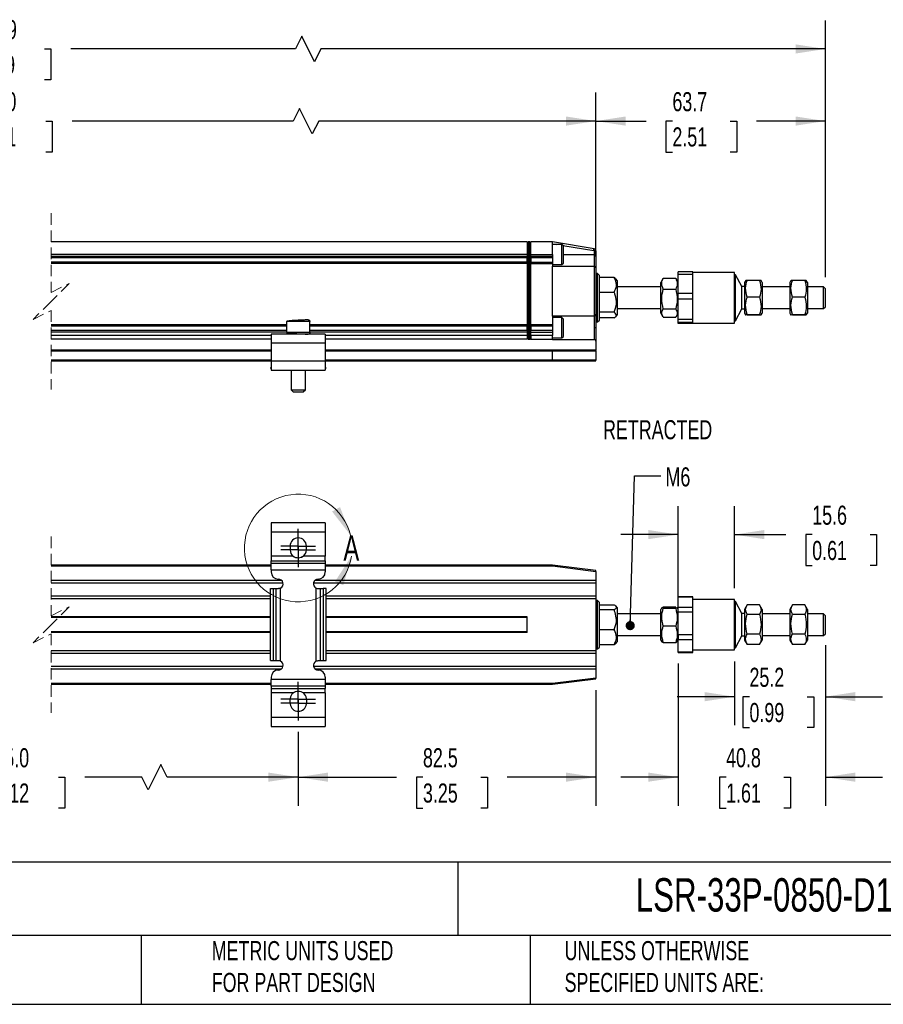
# Model space of a CAD drawing. Header units: millimetres. Extents: x 16 to 683, y 16 to 524.
# Tile 2 of 5: x 268 to 507, y 16 to 289. Entities that reach past the tile are written whole.
import ezdxf

# ---------------------------------------------------------------- set-up
doc = ezdxf.new("R2010")
doc.units = ezdxf.units.MM
doc.header["$LTSCALE"] = 2.5
doc.linetypes.add('CENTERX2', pattern=[20.32, 12.7, -2.54, 2.54, -2.54])
doc.linetypes.add('HIDDEN', pattern=[1.905, 1.27, -0.635])
doc.layers.add('CENTER', color=40, linetype='CENTERX2')
doc.layers.add('DIMENSIONS', color=140, linetype='Continuous', lineweight=25)
doc.layers.add('TEXT', color=140, linetype='Continuous', lineweight=25)
doc.styles.add('SLDTEXTSTYLE0', font='TXT', dxfattribs={"width": 0.7})
doc.dimstyles.new('SLDDIMSTYLE0', dxfattribs={"dimtxt": 5.39502, "dimasz": 8.255, "dimexe": 0, "dimexo": 0.0625, "dimgap": 1.348755, "dimtad": 0, "dimtih": 1, "dimtoh": 1, "dimrnd": 1e-09, "dimzin": 12, "dimdsep": 46, "dimtxsty": 'SLDTEXTSTYLE0', "dimsah": 1, "dimcen": 0.09, "dimadec": 0, "dimazin": 3, "dimtfac": 1, "dimtofl": 0, "dimtmove": 0, "dimatfit": 3, "dimfxl": 0, "dimfrac": 2, "dimtolj": 1, "dimtzin": 12, "dimarcsym": 0})
doc.dimstyles.new('SLDDIMSTYLE1', dxfattribs={"dimtxt": 5.39502, "dimasz": 8.255, "dimexe": 0, "dimexo": 0.0625, "dimgap": 1.348755, "dimtad": 0, "dimtih": 1, "dimtoh": 1, "dimrnd": 1e-09, "dimzin": 12, "dimdsep": 46, "dimtxsty": 'SLDTEXTSTYLE0', "dimsah": 1, "dimcen": 0.09, "dimadec": 0, "dimazin": 3, "dimtfac": 1, "dimtmove": 0, "dimatfit": 0, "dimfxl": 0, "dimfrac": 2, "dimtolj": 1, "dimtzin": 12, "dimarcsym": 0})
doc.dimstyles.new('SLDDIMSTYLE2', dxfattribs={"dimtxt": 5.39502, "dimasz": 8.255, "dimexe": 0, "dimexo": 0.0625, "dimgap": 1.348755, "dimtad": 0, "dimtih": 1, "dimtoh": 1, "dimrnd": 1e-09, "dimzin": 4, "dimdsep": 46, "dimtxsty": 'SLDTEXTSTYLE0', "dimsah": 1, "dimcen": 0.09, "dimadec": 0, "dimazin": 1, "dimtfac": 1, "dimtofl": 0, "dimtmove": 0, "dimatfit": 3, "dimfxl": 0, "dimfrac": 2, "dimtolj": 1, "dimtzin": 12, "dimarcsym": 0})
doc.dimstyles.new('SLDDIMSTYLE5', dxfattribs={"dimtxt": 0.18, "dimasz": 2.54, "dimexe": 0, "dimexo": 0.0625, "dimgap": 0, "dimtad": 0, "dimtih": 1, "dimtoh": 1, "dimdec": 0, "dimrnd": 1e-09, "dimzin": 0, "dimdsep": 46, "dimtxsty": 'Standard', "dimblk1": 'DOT', "dimblk2": 'DOT', "dimsah": 1, "dimcen": 0.09, "dimadec": 0, "dimazin": 0, "dimtfac": 2.54, "dimtdec": 0, "dimtofl": 0, "dimtmove": 0, "dimatfit": 3, "dimldrblk": 'DOT', "dimfxl": 0, "dimfrac": 2, "dimtolj": 1, "dimtzin": 0, "dimarcsym": 0})

# ---------------------------------------------------------------- blocks, each defined once
blk = doc.blocks.new('_D_2')
at = {"layer": 'DIMENSIONS'}
for p, q in [((114.96, 228.62), (114.96, 268.8)), ((427.69, 223.32), (427.69, 268.8)), ((345.56, 264.39), (343.79, 260.86)), ((349.08, 257.33), (345.56, 264.39)), ((114.96, 260.86), (247.33, 260.86)), ((254.64, 260.86), (252.83, 260.86)), ((252.83, 260.86), (252.83, 252.28)), ((275.16, 260.86), (276.98, 260.86)), ((276.98, 260.86), (276.98, 252.28)), ((343.79, 260.86), (282.47, 260.86)), ((350.85, 260.86), (349.08, 257.33)), ((427.69, 260.86), (350.85, 260.86)), ((252.83, 252.28), (254.64, 252.28)), ((276.98, 252.28), (275.16, 252.28))]:
    blk.add_line(p, q, dxfattribs=at)
for points in [[(114.96, 260.86), (123.22, 259.59), (123.22, 262.13)], [(427.69, 260.86), (419.43, 262.13), (419.43, 259.59)]]:
    blk.add_solid(points, dxfattribs=at)
at = {"layer": 'DIMENSIONS', "char_height": 5.292, "attachment_point": 1, "style": 'SLDTEXTSTYLE0'}
for s, insert in [('930.0', (254.64, 268.89)), ('36.61', (254.64, 259.11))]:
    blk.add_mtext(s, dxfattribs=dict(at, insert=insert))
blk = doc.blocks.new('_D_3')
at = {"layer": 'DIMENSIONS'}
for p, q in [((427.69, 223.32), (427.69, 268.8)), ((491.34, 217.52), (491.34, 268.8)), ((427.69, 260.86), (441.61, 260.86)), ((448.92, 260.86), (447.11, 260.86)), ((447.11, 260.86), (447.11, 252.28)), ((464.96, 260.86), (466.77, 260.86)), ((466.77, 260.86), (466.77, 252.28)), ((491.34, 260.86), (472.27, 260.86)), ((447.11, 252.28), (448.92, 252.28)), ((466.77, 252.28), (464.96, 252.28))]:
    blk.add_line(p, q, dxfattribs=at)
for points in [[(427.69, 260.86), (435.94, 259.59), (435.94, 262.13)], [(491.34, 260.86), (483.08, 262.13), (483.08, 259.59)]]:
    blk.add_solid(points, dxfattribs=at)
at = {"layer": 'DIMENSIONS', "char_height": 5.292, "attachment_point": 1, "style": 'SLDTEXTSTYLE0'}
for s, insert in [('63.7', (448.92, 268.89)), ('2.51', (448.92, 259.11))]:
    blk.add_mtext(s, dxfattribs=dict(at, insert=insert))
blk = doc.blocks.new('_D_4')
at = {"layer": 'DIMENSIONS'}
for p, q in [((87.76, 227.12), (87.76, 288.79)), ((491.34, 217.52), (491.34, 288.79)), ((346.19, 284.38), (344.43, 280.86)), ((349.72, 277.33), (346.19, 284.38)), ((87.76, 280.86), (246.97, 280.86)), ((254.28, 280.86), (252.46, 280.86)), ((252.46, 280.86), (252.46, 272.28)), ((274.8, 280.86), (276.61, 280.86)), ((276.61, 280.86), (276.61, 272.28)), ((344.43, 280.86), (282.11, 280.86)), ((351.49, 280.86), (349.72, 277.33)), ((491.34, 280.86), (351.49, 280.86)), ((252.46, 272.28), (254.28, 272.28)), ((276.61, 272.28), (274.8, 272.28))]:
    blk.add_line(p, q, dxfattribs=at)
for points in [[(87.76, 280.86), (96.02, 279.59), (96.02, 282.13)], [(491.34, 280.86), (483.08, 282.13), (483.08, 279.59)]]:
    blk.add_solid(points, dxfattribs=at)
at = {"layer": 'DIMENSIONS', "char_height": 5.292, "attachment_point": 1, "style": 'SLDTEXTSTYLE0'}
for s, insert in [('1020.9', (252.03, 288.88)), ('40.19', (254.28, 279.1))]:
    blk.add_mtext(s, dxfattribs=dict(at, insert=insert))
blk = doc.blocks.new('_D_10')
at = {"layer": 'DIMENSIONS'}
for p, q in [((450.54, 127.95), (450.54, 154.09)), ((466.14, 131.34), (466.14, 154.09)), ((450.54, 146.16), (434.66, 146.16)), ((466.14, 146.16), (480.37, 146.16)), ((487.68, 146.16), (485.87, 146.16)), ((485.87, 146.16), (485.87, 137.58)), ((503.71, 146.16), (505.52, 146.16)), ((505.52, 146.16), (505.52, 137.58)), ((485.87, 137.58), (487.68, 137.58)), ((505.52, 137.58), (503.71, 137.58))]:
    blk.add_line(p, q, dxfattribs=at)
for points in [[(450.54, 146.16), (442.28, 147.43), (442.28, 144.89)], [(466.14, 146.16), (474.39, 144.89), (474.39, 147.43)]]:
    blk.add_solid(points, dxfattribs=at)
at = {"layer": 'DIMENSIONS', "char_height": 5.292, "attachment_point": 1, "style": 'SLDTEXTSTYLE0'}
for s, insert in [('15.6', (487.68, 154.19)), ('0.61', (487.68, 144.4))]:
    blk.add_mtext(s, dxfattribs=dict(at, insert=insert))
blk = doc.blocks.new('_D_11')
at = {"layer": 'DIMENSIONS'}
for p, q in [((491.34, 115.49), (491.34, 93.27)), ((466.14, 110.99), (466.14, 93.27)), ((466.14, 101.2), (450.26, 101.2)), ((470.28, 101.2), (468.47, 101.2)), ((468.47, 101.2), (468.47, 92.63)), ((486.32, 101.2), (488.13, 101.2)), ((488.13, 101.2), (488.13, 92.63)), ((491.34, 101.2), (507.21, 101.2)), ((468.47, 92.63), (470.28, 92.63)), ((488.13, 92.63), (486.32, 92.63))]:
    blk.add_line(p, q, dxfattribs=at)
for points in [[(466.14, 101.2), (457.88, 102.47), (457.88, 99.93)], [(491.34, 101.2), (499.59, 99.93), (499.59, 102.47)]]:
    blk.add_solid(points, dxfattribs=at)
at = {"layer": 'DIMENSIONS', "char_height": 5.292, "attachment_point": 1, "style": 'SLDTEXTSTYLE0'}
for s, insert in [('25.2', (470.28, 109.23)), ('0.99', (470.28, 99.45))]:
    blk.add_mtext(s, dxfattribs=dict(at, insert=insert))
blk = doc.blocks.new('_D_12')
at = {"layer": 'DIMENSIONS'}
for p, q in [((491.34, 115.49), (491.34, 70.94)), ((450.54, 110.38), (450.54, 70.94)), ((450.54, 78.88), (434.66, 78.88)), ((463.81, 78.88), (462, 78.88)), ((462, 78.88), (462, 70.3)), ((479.84, 78.88), (481.65, 78.88)), ((481.65, 78.88), (481.65, 70.3)), ((491.34, 78.88), (507.21, 78.88)), ((462, 70.3), (463.81, 70.3)), ((481.65, 70.3), (479.84, 70.3))]:
    blk.add_line(p, q, dxfattribs=at)
for points in [[(450.54, 78.88), (442.28, 80.15), (442.28, 77.61)], [(491.34, 78.88), (499.59, 77.61), (499.59, 80.15)]]:
    blk.add_solid(points, dxfattribs=at)
at = {"layer": 'DIMENSIONS', "char_height": 5.292, "attachment_point": 1, "style": 'SLDTEXTSTYLE0'}
for s, insert in [('40.8', (463.81, 86.91)), ('1.61', (463.81, 77.12))]:
    blk.add_mtext(s, dxfattribs=dict(at, insert=insert))
blk = doc.blocks.new('_D_13')
at = {"layer": 'DIMENSIONS'}
for p, q in [((427.69, 102.99), (427.69, 70.94)), ((345.19, 91.43), (345.19, 70.94)), ((345.19, 78.88), (372.45, 78.88)), ((379.76, 78.88), (377.95, 78.88)), ((377.95, 78.88), (377.95, 70.3)), ((395.79, 78.88), (397.61, 78.88)), ((397.61, 78.88), (397.61, 70.3)), ((427.69, 78.88), (403.1, 78.88)), ((377.95, 70.3), (379.76, 70.3)), ((397.61, 70.3), (395.79, 70.3))]:
    blk.add_line(p, q, dxfattribs=at)
for points in [[(345.19, 78.88), (353.44, 77.61), (353.44, 80.15)], [(427.69, 78.88), (419.43, 80.15), (419.43, 77.61)]]:
    blk.add_solid(points, dxfattribs=at)
at = {"layer": 'DIMENSIONS', "char_height": 5.292, "attachment_point": 1, "style": 'SLDTEXTSTYLE0'}
for s, insert in [('82.5', (379.76, 86.91)), ('3.25', (379.76, 77.12))]:
    blk.add_mtext(s, dxfattribs=dict(at, insert=insert))
blk = doc.blocks.new('_D_14')
at = {"layer": 'DIMENSIONS'}
for p, q in [((197.46, 91.43), (197.46, 70.94)), ((345.19, 91.43), (345.19, 70.94)), ((307.09, 82.4), (303.56, 75.35)), ((308.85, 78.88), (307.09, 82.4)), ((197.46, 78.88), (250.87, 78.88)), ((258.18, 78.88), (256.37, 78.88)), ((256.37, 78.88), (256.37, 70.3)), ((278.7, 78.88), (280.51, 78.88)), ((280.51, 78.88), (280.51, 70.3)), ((301.8, 78.88), (286.01, 78.88)), ((303.56, 75.35), (301.8, 78.88)), ((345.19, 78.88), (308.85, 78.88)), ((256.37, 70.3), (258.18, 70.3)), ((280.51, 70.3), (278.7, 70.3))]:
    blk.add_line(p, q, dxfattribs=at)
for points in [[(197.46, 78.88), (205.72, 77.61), (205.72, 80.15)], [(345.19, 78.88), (336.93, 80.15), (336.93, 77.61)]]:
    blk.add_solid(points, dxfattribs=at)
at = {"layer": 'DIMENSIONS', "char_height": 5.292, "attachment_point": 1, "style": 'SLDTEXTSTYLE0'}
for s, insert in [('765.0', (258.18, 86.91)), ('30.12', (258.18, 77.12))]:
    blk.add_mtext(s, dxfattribs=dict(at, insert=insert))
blk = doc.blocks.new('_Dot')
at = {"color": 0, "linetype": 'ByBlock', "lineweight": -2}
blk.add_line((-0.5, 0), (-1, 0), dxfattribs=at)
at = {"color": 0, "linetype": 'ByBlock', "const_width": 0.5}
blk.add_lwpolyline([(-0.25, 0, 1), (0.25, 0, 1)], format="xyb", close=True, dxfattribs=at)
blk = doc.blocks.new('SW_CENTERMARKSYMBOL_0')
at = {"layer": 'CENTER', "color": 0}
for p, q in [((0, 2.54), (0, 4.79)), ((-2.54, 0), (-4.79, 0)), ((0, 0), (-2.54, 0)), ((0, 0), (0, 2.54)), ((0, 0), (0, -2.54)), ((0, 0), (2.54, 0)), ((2.54, 0), (4.79, 0)), ((0, -2.54), (0, -4.79))]:
    blk.add_line(p, q, dxfattribs=at)
blk = doc.blocks.new('SW_CENTERMARKSYMBOL_1')
at = {"layer": 'CENTER', "color": 0}
for p, q in [((0, 2.54), (0, 4.79)), ((-2.54, 0), (-4.79, 0)), ((0, 0), (-2.54, 0)), ((0, 0), (0, 2.54)), ((0, 0), (0, -2.54)), ((0, 0), (2.54, 0)), ((2.54, 0), (4.79, 0)), ((0, -2.54), (0, -4.79))]:
    blk.add_line(p, q, dxfattribs=at)
blk = doc.blocks.new('SW_CENTERMARKSYMBOL_2')
at = {"layer": 'CENTER', "color": 0}
for p, q in [((0, 2.54), (0, 4.79)), ((-2.54, 0), (-4.79, 0)), ((0, 0), (-2.54, 0)), ((0, 0), (0, 2.54)), ((0, 0), (0, -2.54)), ((0, 0), (2.54, 0)), ((2.54, 0), (4.79, 0)), ((0, -2.54), (0, -4.79))]:
    blk.add_line(p, q, dxfattribs=at)
blk = doc.blocks.new('SW_CENTERMARKSYMBOL_3')
at = {"layer": 'CENTER', "color": 0}
for p, q in [((0, 2.54), (0, 4.79)), ((-2.54, 0), (-4.79, 0)), ((0, 0), (-2.54, 0)), ((0, 0), (0, 2.54)), ((0, 0), (0, -2.54)), ((0, 0), (2.54, 0)), ((2.54, 0), (4.79, 0)), ((0, -2.54), (0, -4.79))]:
    blk.add_line(p, q, dxfattribs=at)

msp = doc.modelspace()

# ---------------------------------------------------------------- linework, layer by layer
at = {"color": 7, "linetype": 'HIDDEN', "lineweight": 18}
for p, q in [((276.673, 235.278), (276.673, 213.34)), ((276.673, 213.34), (281.673, 215.84)), ((281.673, 215.84), (276.673, 210.84)), ((276.673, 210.84), (271.673, 205.84)), ((271.673, 205.84), (276.673, 208.34)), ((276.673, 208.34), (276.673, 186.403)), ((276.673, 145.603), (276.673, 123.666)), ((276.673, 123.666), (281.673, 126.166)), ((281.673, 126.166), (276.673, 121.166)), ((276.673, 121.166), (271.673, 116.166)), ((271.673, 116.166), (276.673, 118.666)), ((276.673, 118.666), (276.673, 96.728))]:
    msp.add_line(p, q, dxfattribs=at)
for p, q in [((408.688, 227.34), (276.673, 227.34)), ((408.688, 227.34), (408.688, 223.84)), ((408.942, 227.34), (408.688, 227.086)), ((408.942, 227.34), (408.942, 223.84)), ((409.434, 227.34), (408.942, 227.34)), ((409.434, 223.84), (409.434, 227.34)), ((409.434, 227.34), (409.688, 227.086)), ((415.688, 227.34), (409.688, 227.34)), ((409.688, 223.84), (409.688, 227.34)), ((415.688, 223.84), (415.688, 227.34)), ((427.186, 225.424), (415.688, 227.34)), ((415.688, 226.833), (416.846, 226.64)), ((418.288, 226.64), (415.688, 226.64)), ((418.688, 226.24), (418.288, 226.64)), ((418.288, 222.187), (418.288, 226.64)), ((418.576, 226.352), (427.104, 224.93)), ((418.688, 222.423), (418.688, 226.24)), ((427.188, 224.832), (427.188, 223.84)), ((427.688, 224.832), (427.188, 224.832)), ((427.688, 224.832), (427.688, 223.84)), ((408.688, 223.84), (276.673, 223.84)), ((408.688, 223.34), (276.673, 223.34)), ((408.688, 222.94), (276.673, 222.94)), ((408.688, 221.74), (276.673, 221.74)), ((408.688, 221.34), (276.673, 221.34)), ((408.688, 223.84), (408.688, 223.34)), ((408.942, 223.84), (408.688, 223.84)), ((408.688, 223.34), (408.688, 223.001)), ((408.688, 221.679), (408.688, 223.001)), ((408.688, 221.679), (408.688, 221.34)), ((408.688, 221.34), (408.688, 204.34)), ((408.942, 223.84), (408.942, 201.34)), ((408.942, 223.84), (409.434, 223.84)), ((409.434, 201.34), (409.434, 223.84)), ((409.434, 223.84), (409.688, 223.84)), ((409.688, 223.84), (415.688, 223.84)), ((409.688, 223.34), (409.688, 223.84)), ((415.688, 223.34), (409.688, 223.34)), ((409.688, 223.001), (409.688, 223.34)), ((409.688, 223.001), (409.688, 221.679)), ((415.688, 222.94), (409.688, 222.94)), ((409.688, 221.74), (415.688, 221.74)), ((409.688, 221.34), (409.688, 221.679)), ((409.688, 221.34), (415.688, 221.34)), ((409.688, 204.34), (409.688, 221.34)), ((415.688, 223.84), (415.688, 223.34)), ((415.688, 223.34), (415.688, 222.94)), ((415.688, 222.94), (415.688, 221.74)), ((415.688, 221.74), (415.688, 221.34)), ((415.688, 221.34), (415.688, 220.64)), ((418.288, 221.04), (418.288, 222.187)), ((418.288, 221.04), (418.688, 221.44)), ((418.688, 223.84), (427.188, 223.84)), ((418.688, 221.44), (418.688, 222.423)), ((427.188, 223.84), (427.188, 220.64)), ((427.688, 223.84), (427.188, 223.84)), ((427.688, 223.84), (427.688, 220.14)), ((415.688, 221.04), (418.288, 221.04)), ((415.688, 206.779), (415.688, 220.64)), ((415.688, 220.64), (427.188, 220.64)), ((427.25, 220.636), (427.25, 206.783)), ((427.688, 220.14), (427.688, 207.279)), ((428.188, 218.54), (427.688, 218.54)), ((428.688, 218.04), (428.188, 218.54)), ((428.188, 205.14), (428.188, 218.54)), ((454.538, 219.015), (450.538, 219.015)), ((450.538, 218.368), (450.538, 219.015)), ((454.538, 218.368), (454.538, 219.015)), ((466.138, 218.84), (454.538, 218.84)), ((466.138, 204.84), (466.138, 218.84)), ((428.688, 205.882), (428.688, 218.04)), ((432.745, 217.443), (428.688, 217.443)), ((432.745, 217.443), (433.129, 217.042)), ((433.688, 216.503), (433.188, 217.092)), ((433.688, 207.177), (433.688, 216.503)), ((446.301, 217.152), (445.688, 216.09)), ((445.688, 207.59), (445.688, 216.09)), ((446.401, 217.312), (446.341, 217.128)), ((446.401, 217.312), (449.825, 217.312)), ((449.894, 217.128), (449.825, 217.312)), ((450.538, 216.09), (449.928, 217.147)), ((450.538, 218.368), (454.538, 218.368)), ((450.538, 213.008), (450.538, 218.368)), ((454.538, 215.688), (454.538, 218.368)), ((466.438, 218.24), (466.138, 218.24)), ((468.173, 214.937), (466.438, 218.24)), ((466.438, 205.44), (466.438, 218.24)), ((469.241, 216.615), (468.938, 216.09)), ((468.938, 216.09), (468.938, 207.59)), ((469.651, 216.679), (469.279, 216.593)), ((473.075, 216.679), (469.651, 216.679)), ((473.788, 216.09), (473.496, 216.595)), ((473.788, 216.09), (473.788, 208.233)), ((481.791, 216.615), (481.488, 216.09)), ((481.488, 216.09), (481.488, 207.59)), ((482.201, 216.679), (481.829, 216.593)), ((485.625, 216.679), (482.201, 216.679)), ((486.338, 216.09), (486.046, 216.595)), ((486.338, 216.09), (486.338, 208.233)), ((428.688, 213.436), (432.745, 213.436)), ((445.688, 214.84), (433.688, 214.84)), ((446.401, 214.247), (449.825, 214.247)), ((454.538, 213.008), (454.538, 215.688)), ((468.938, 214.937), (468.173, 214.937)), ((468.173, 208.743), (468.173, 214.937)), ((481.488, 214.84), (473.788, 214.84)), ((490.838, 214.84), (486.338, 214.84)), ((491.338, 214.34), (490.838, 214.84)), ((490.838, 208.84), (490.838, 214.84)), ((491.338, 209.34), (491.338, 214.34)), ((454.538, 213.008), (450.538, 213.008)), ((450.538, 211.567), (450.538, 213.008)), ((450.538, 211.567), (454.538, 211.567)), ((450.538, 205.833), (450.538, 211.567)), ((454.538, 211.567), (454.538, 213.008)), ((454.538, 208.7), (454.538, 211.567)), ((473.075, 212.024), (469.651, 212.024)), ((485.625, 212.024), (482.201, 212.024)), ((432.745, 207.833), (428.688, 207.833)), ((433.688, 208.84), (445.688, 208.84)), ((445.688, 207.59), (446.301, 206.529)), ((446.401, 208.775), (449.825, 208.775)), ((449.928, 206.533), (450.538, 207.59)), ((454.538, 205.833), (454.538, 208.7)), ((466.438, 205.44), (468.173, 208.743)), ((468.173, 208.743), (468.938, 208.743)), ((468.938, 207.59), (469.241, 207.065)), ((473.496, 207.085), (473.788, 207.59)), ((473.788, 208.84), (481.488, 208.84)), ((473.788, 208.233), (473.788, 207.59)), ((481.488, 207.59), (481.791, 207.065)), ((486.046, 207.085), (486.338, 207.59)), ((486.338, 208.84), (490.838, 208.84)), ((486.338, 208.233), (486.338, 207.59)), ((490.838, 208.84), (491.338, 209.34)), ((341.938, 205.24), (341.938, 202.24)), ((348.43, 205.24), (341.938, 205.24)), ((343.688, 205.511), (343.684, 205.74)), ((348.438, 205.24), (348.43, 205.24)), ((348.438, 202.24), (348.438, 205.24)), ((415.688, 206.779), (415.688, 204.34)), ((427.188, 206.779), (415.688, 206.779)), ((418.288, 206.34), (415.688, 206.34)), ((418.688, 205.94), (418.288, 206.34)), ((418.288, 202.138), (418.288, 206.34)), ((418.688, 202.338), (418.688, 205.94)), ((427.188, 206.779), (427.188, 203.54)), ((427.688, 207.279), (427.688, 203.54)), ((427.688, 207.279), (427.688, 205.14)), ((427.688, 205.14), (428.188, 205.14)), ((428.188, 205.14), (428.688, 205.64)), ((432.745, 206.237), (428.688, 206.237)), ((428.688, 205.64), (428.688, 205.882)), ((433.188, 206.588), (433.688, 207.177)), ((449.825, 206.368), (446.401, 206.368)), ((454.538, 205.833), (450.538, 205.833)), ((450.538, 205.039), (450.538, 205.833)), ((450.538, 205.039), (454.538, 205.039)), ((450.538, 204.665), (450.538, 205.039)), ((454.538, 205.039), (454.538, 205.833)), ((454.538, 204.852), (454.538, 205.039)), ((454.538, 204.665), (454.538, 204.852)), ((454.538, 204.84), (466.138, 204.84)), ((466.138, 205.44), (466.438, 205.44)), ((469.651, 207.001), (469.62, 207.008)), ((469.651, 207.185), (473.075, 207.185)), ((473.075, 207.001), (469.651, 207.001)), ((482.201, 207.001), (482.17, 207.008)), ((482.201, 207.185), (485.625, 207.185)), ((485.625, 207.001), (482.201, 207.001)), ((341.938, 204.34), (276.673, 204.34)), ((341.938, 203.94), (276.673, 203.94)), ((341.938, 202.74), (276.673, 202.74)), ((341.938, 202.34), (276.673, 202.34)), ((348.43, 202.24), (341.938, 202.24)), ((348.438, 202.24), (348.43, 202.24)), ((408.688, 204.34), (348.438, 204.34)), ((408.688, 203.94), (348.438, 203.94)), ((408.688, 202.74), (348.438, 202.74)), ((408.688, 202.34), (348.438, 202.34)), ((408.688, 204.34), (408.688, 204.001)), ((408.688, 202.679), (408.688, 204.001)), ((408.688, 202.679), (408.688, 202.34)), ((408.688, 202.34), (408.688, 201.34)), ((415.688, 204.34), (409.688, 204.34)), ((409.688, 204.001), (409.688, 204.34)), ((409.688, 204.001), (409.688, 202.679)), ((415.688, 203.94), (409.688, 203.94)), ((415.688, 202.74), (409.688, 202.74)), ((409.688, 202.34), (409.688, 202.679)), ((409.688, 201.34), (409.688, 202.34)), ((409.688, 202.34), (415.688, 202.34)), ((415.688, 204.34), (415.688, 203.94)), ((415.688, 203.94), (415.688, 202.74)), ((415.688, 202.74), (415.688, 202.34)), ((415.688, 202.34), (415.688, 201.34)), ((418.288, 200.74), (418.288, 202.138)), ((418.688, 201.14), (418.688, 202.338)), ((427.688, 203.54), (427.188, 203.54)), ((427.188, 203.54), (427.188, 200.301)), ((427.688, 203.54), (427.688, 199.801)), ((454.538, 204.665), (450.538, 204.665)), ((337.688, 201.34), (276.673, 201.34)), ((337.688, 200.34), (276.673, 200.34)), ((337.688, 201.74), (337.688, 199.24)), ((352.688, 201.74), (337.688, 201.74)), ((352.688, 201.74), (352.688, 199.24)), ((408.688, 201.34), (352.688, 201.34)), ((408.688, 200.34), (352.688, 200.34)), ((408.688, 201.34), (408.688, 200.34)), ((408.942, 201.34), (408.688, 201.34)), ((408.942, 200.34), (408.688, 200.594)), ((409.434, 201.34), (408.942, 201.34)), ((408.942, 201.34), (408.942, 200.34)), ((408.942, 200.34), (409.434, 200.34)), ((409.434, 201.34), (409.688, 201.34)), ((409.434, 200.34), (409.434, 201.34)), ((409.434, 200.34), (409.688, 200.594)), ((415.688, 201.34), (409.688, 201.34)), ((409.688, 201.34), (409.688, 200.34)), ((409.688, 200.34), (415.688, 200.34)), ((415.688, 200.34), (415.688, 201.34)), ((415.688, 200.74), (418.288, 200.74)), ((415.688, 200.34), (415.688, 200.301)), ((415.688, 200.301), (427.188, 200.301)), ((418.288, 200.74), (418.688, 201.14)), ((427.688, 199.801), (427.688, 197.34)), ((337.688, 197.34), (276.673, 197.34)), ((276.673, 197.14), (337.688, 197.14)), ((352.688, 199.24), (337.688, 199.24)), ((337.688, 199.24), (337.688, 194.24)), ((352.688, 199.24), (352.688, 194.24)), ((415.675, 197.34), (352.688, 197.34)), ((352.688, 197.14), (415.688, 197.14)), ((427.688, 197.34), (415.675, 197.34)), ((415.688, 194.54), (415.688, 197.14)), ((415.688, 197.14), (427.688, 197.14)), ((427.688, 197.14), (427.688, 197.34)), ((427.688, 197.14), (427.688, 194.54)), ((337.688, 194.54), (276.673, 194.54)), ((276.673, 194.34), (337.688, 194.34)), ((337.688, 194.24), (337.688, 191.74)), ((352.688, 194.24), (337.688, 194.24)), ((415.688, 194.54), (352.688, 194.54)), ((352.688, 194.34), (415.675, 194.34)), ((352.688, 194.24), (352.688, 191.74)), ((415.675, 194.34), (427.688, 194.34)), ((427.688, 194.54), (415.688, 194.54)), ((427.688, 194.34), (427.688, 194.54)), ((337.688, 192.56), (337.474, 192.283)), ((337.474, 192.283), (337.688, 192.119)), ((337.688, 191.74), (352.688, 191.74)), ((338.18, 191.74), (338.267, 191.673)), ((338.267, 191.673), (338.319, 191.74)), ((343.188, 191.74), (343.188, 186.34)), ((347.188, 186.34), (347.188, 191.74)), ((352.057, 191.74), (352.109, 191.673)), ((352.196, 191.74), (352.109, 191.673)), ((352.901, 192.283), (352.688, 192.56)), ((352.901, 192.283), (352.688, 192.119)), ((343.188, 186.34), (343.788, 185.74)), ((343.188, 186.34), (347.183, 186.34)), ((343.788, 185.74), (346.584, 185.74)), ((346.584, 185.74), (346.588, 185.74)), ((346.588, 185.74), (347.188, 186.34)), ((347.183, 186.34), (347.188, 186.34)), ((352.688, 149.446), (337.688, 149.446)), ((337.688, 149.446), (337.688, 146.946)), ((352.688, 149.446), (352.688, 146.946)), ((337.688, 146.946), (352.688, 146.946)), ((337.688, 146.946), (337.688, 140.148)), ((352.688, 146.946), (352.688, 140.148)), ((342.938, 142.996), (342.938, 142.826)), ((342.938, 142.066), (342.938, 141.896)), ((347.438, 142.826), (347.438, 142.996)), ((347.438, 141.896), (347.438, 142.066)), ((343.772, 140.148), (337.688, 140.148)), ((337.688, 140.148), (337.688, 138.898)), ((344.065, 139.936), (343.665, 140.169)), ((352.688, 140.148), (346.604, 140.148)), ((352.688, 138.898), (352.688, 140.148)), ((337.688, 137.666), (276.673, 137.666)), ((276.673, 137.466), (337.688, 137.466)), ((337.688, 138.898), (352.688, 138.898)), ((337.688, 138.268), (337.688, 138.898)), ((337.688, 138.268), (352.688, 138.268)), ((337.688, 136.394), (337.688, 138.268)), ((352.688, 138.898), (352.688, 138.268)), ((352.688, 138.268), (352.688, 136.394)), ((415.688, 137.666), (352.688, 137.666)), ((352.688, 137.466), (415.675, 137.466)), ((415.675, 137.466), (427.688, 135.964)), ((427.688, 136.166), (415.688, 137.666)), ((337.688, 136.394), (352.688, 136.394)), ((337.688, 136.394), (337.688, 135.796)), ((352.688, 136.394), (352.688, 135.796)), ((427.688, 135.964), (427.688, 136.166)), ((427.688, 135.964), (427.688, 133.416)), ((340.607, 133.416), (276.673, 133.416)), ((276.673, 132.741), (340.965, 132.741)), ((337.474, 111.196), (337.474, 131.196)), ((337.474, 131.196), (338.267, 131.196)), ((338.267, 131.196), (338.267, 111.196)), ((338.267, 131.196), (339.099, 131.196)), ((339.099, 111.196), (339.099, 131.196)), ((339.099, 131.196), (339.688, 131.196)), ((340.288, 111.049), (340.288, 131.343)), ((349.411, 132.741), (427.688, 132.741)), ((427.688, 133.416), (349.769, 133.416)), ((350.088, 131.343), (350.088, 111.049)), ((350.688, 131.196), (351.277, 131.196)), ((351.277, 131.196), (351.277, 111.196)), ((351.277, 131.196), (352.109, 131.196)), ((352.109, 131.196), (352.109, 111.196)), ((352.901, 131.196), (352.109, 131.196)), ((352.901, 111.196), (352.901, 131.196)), ((427.688, 133.416), (427.688, 132.741)), ((427.688, 132.741), (427.688, 129.091)), ((337.474, 129.091), (276.673, 129.091)), ((276.673, 128.416), (337.474, 128.416)), ((427.688, 129.091), (352.901, 129.091)), ((352.901, 128.416), (427.688, 128.416)), ((427.688, 129.091), (427.688, 128.416)), ((427.688, 128.416), (427.688, 113.916)), ((454.538, 128.866), (450.538, 128.866)), ((450.538, 128.861), (450.538, 128.866)), ((450.538, 128.861), (454.538, 128.861)), ((450.538, 125.983), (450.538, 128.861)), ((454.538, 128.861), (454.538, 128.866)), ((454.538, 127.422), (454.538, 128.861)), ((428.188, 127.866), (427.688, 127.866)), ((428.688, 127.366), (428.188, 127.866)), ((428.188, 114.727), (428.188, 127.866)), ((428.688, 122.879), (428.688, 127.366)), ((428.688, 126.714), (432.745, 126.714)), ((433.688, 125.829), (433.227, 126.372)), ((433.688, 116.502), (433.688, 125.829)), ((445.988, 125.935), (445.688, 125.416)), ((446.324, 126.062), (446.401, 126.094)), ((446.401, 126.094), (449.825, 126.094)), ((446.401, 125.714), (449.825, 125.714)), ((449.825, 126.094), (449.857, 126.079)), ((450.538, 125.416), (450.225, 125.957)), ((454.538, 125.983), (450.538, 125.983)), ((450.538, 124.777), (450.538, 125.983)), ((466.138, 128.166), (454.538, 128.166)), ((454.538, 125.983), (454.538, 127.422)), ((454.538, 124.777), (454.538, 125.983)), ((466.138, 114.166), (466.138, 128.166)), ((466.438, 127.566), (466.138, 127.566)), ((468.173, 124.263), (466.438, 127.566)), ((466.438, 114.766), (466.438, 127.566)), ((469.649, 126.647), (468.938, 125.416)), ((473.075, 126.647), (469.651, 126.647)), ((473.788, 125.416), (473.077, 126.647)), ((482.199, 126.647), (481.488, 125.416)), ((485.625, 126.647), (482.201, 126.647)), ((486.338, 125.416), (485.627, 126.647)), ((337.474, 123.366), (276.673, 123.366)), ((337.474, 123.166), (276.673, 123.166)), ((408.688, 123.366), (352.901, 123.366)), ((408.688, 123.166), (352.901, 123.166)), ((408.688, 118.966), (408.688, 123.366)), ((432.745, 125.322), (428.688, 125.322)), ((445.688, 124.166), (433.688, 124.166)), ((445.688, 120.871), (445.688, 125.416)), ((450.538, 124.777), (454.538, 124.777)), ((450.538, 118.372), (450.538, 124.777)), ((454.538, 121.574), (454.538, 124.777)), ((468.938, 124.263), (468.173, 124.263)), ((468.173, 118.069), (468.173, 124.263)), ((468.938, 125.416), (468.938, 116.916)), ((469.651, 124.066), (473.075, 124.066)), ((473.788, 125.416), (473.788, 123.413)), ((481.488, 124.166), (473.788, 124.166)), ((473.788, 123.413), (473.788, 116.916)), ((481.488, 125.416), (481.488, 116.916)), ((482.201, 124.066), (485.625, 124.066)), ((486.338, 125.416), (486.338, 123.413)), ((490.838, 124.166), (486.338, 124.166)), ((486.338, 123.413), (486.338, 116.916)), ((491.338, 123.666), (490.838, 124.166)), ((490.838, 118.166), (490.838, 124.166)), ((491.338, 118.666), (491.338, 123.666)), ((428.688, 114.966), (428.688, 122.879)), ((445.688, 116.916), (445.688, 120.871)), ((449.825, 120.786), (446.401, 120.786)), ((454.538, 118.372), (454.538, 121.574)), ((337.474, 119.166), (276.673, 119.166)), ((337.474, 118.966), (276.673, 118.966)), ((408.688, 119.166), (352.901, 119.166)), ((408.688, 118.966), (352.901, 118.966)), ((432.745, 119.773), (428.688, 119.773)), ((433.688, 118.166), (445.688, 118.166)), ((454.538, 118.372), (450.538, 118.372)), ((450.538, 118.372), (450.538, 117.082)), ((454.538, 117.082), (454.538, 118.372)), ((466.438, 114.766), (468.173, 118.069)), ((468.173, 118.069), (468.938, 118.069)), ((473.075, 118.584), (469.651, 118.584)), ((473.788, 118.166), (481.488, 118.166)), ((485.625, 118.584), (482.201, 118.584)), ((486.338, 118.166), (490.838, 118.166)), ((490.838, 118.166), (491.338, 118.666)), ((428.188, 114.466), (428.688, 114.966)), ((428.188, 114.466), (428.188, 114.727)), ((432.745, 115.617), (428.688, 115.617)), ((433.227, 115.96), (433.688, 116.502)), ((445.688, 116.916), (445.988, 116.397)), ((446.001, 116.404), (446.401, 116.237)), ((446.401, 116.237), (449.825, 116.237)), ((449.825, 116.237), (450.172, 116.405)), ((450.225, 116.374), (450.538, 116.916)), ((450.538, 117.082), (454.538, 117.082)), ((450.538, 113.555), (450.538, 117.082)), ((454.538, 115.318), (454.538, 117.082)), ((454.538, 113.555), (454.538, 115.318)), ((466.138, 114.766), (466.438, 114.766)), ((468.938, 116.916), (469.649, 115.684)), ((469.617, 115.781), (469.651, 115.684)), ((473.075, 115.684), (469.651, 115.684)), ((473.075, 115.684), (473.104, 115.781)), ((473.077, 115.684), (473.788, 116.916)), ((481.488, 116.916), (482.199, 115.684)), ((482.167, 115.781), (482.201, 115.684)), ((485.625, 115.684), (482.201, 115.684)), ((485.625, 115.684), (485.654, 115.781)), ((485.627, 115.684), (486.338, 116.916)), ((337.474, 113.916), (276.673, 113.916)), ((276.673, 113.241), (337.474, 113.241)), ((427.688, 113.916), (352.901, 113.916)), ((352.901, 113.241), (427.688, 113.241)), ((427.688, 114.466), (428.188, 114.466)), ((427.688, 113.916), (427.688, 113.241)), ((427.688, 113.241), (427.688, 109.591)), ((454.538, 113.555), (450.538, 113.555)), ((450.538, 113.466), (450.538, 113.555)), ((450.538, 113.466), (454.538, 113.466)), ((454.538, 114.166), (466.138, 114.166)), ((454.538, 113.466), (454.538, 113.555)), ((340.952, 109.591), (276.673, 109.591)), ((337.474, 111.196), (338.267, 111.196)), ((338.267, 111.196), (339.099, 111.196)), ((339.099, 111.196), (339.688, 111.196)), ((427.688, 109.591), (349.424, 109.591)), ((350.688, 111.196), (351.277, 111.196)), ((351.277, 111.196), (352.109, 111.196)), ((352.109, 111.196), (352.901, 111.196)), ((427.688, 109.591), (427.688, 108.916)), ((276.673, 108.916), (340.542, 108.916)), ((337.688, 106.596), (337.688, 105.998)), ((349.834, 108.916), (427.688, 108.916)), ((352.688, 106.596), (352.688, 105.998)), ((427.688, 108.916), (427.688, 106.367)), ((337.688, 104.866), (276.673, 104.866)), ((276.673, 104.666), (337.688, 104.666)), ((352.688, 105.998), (337.688, 105.998)), ((337.688, 104.124), (337.688, 105.998)), ((352.688, 104.124), (337.688, 104.124)), ((337.688, 104.124), (337.688, 103.494)), ((352.688, 105.998), (352.688, 104.124)), ((415.675, 104.866), (352.688, 104.866)), ((352.688, 104.666), (415.688, 104.666)), ((352.688, 104.124), (352.688, 103.494)), ((427.688, 106.367), (415.675, 104.866)), ((415.688, 104.666), (427.688, 106.166)), ((427.688, 106.166), (427.688, 106.367)), ((337.688, 103.494), (352.688, 103.494)), ((337.688, 103.494), (337.688, 102.244)), ((343.772, 102.244), (337.688, 102.244)), ((337.688, 102.244), (337.688, 95.446)), ((343.899, 102.374), (344.304, 102.531)), ((346.283, 102.45), (346.476, 102.375)), ((352.688, 102.244), (346.604, 102.244)), ((352.688, 102.244), (352.688, 103.494)), ((352.688, 102.244), (352.688, 95.446)), ((352.688, 95.446), (337.688, 95.446)), ((337.688, 95.446), (337.688, 92.946)), ((337.688, 92.946), (352.688, 92.946)), ((352.688, 95.446), (352.688, 92.946))]:
    msp.add_line(p, q)
at = {"flags": 128}
for points in [[(427.104, 224.93), (427.12, 225.027), (427.136, 225.119), (427.15, 225.204), (427.162, 225.279), (427.173, 225.34), (427.18, 225.386), (427.185, 225.414), (427.186, 225.424)], [(415.675, 137.466), (415.678, 137.505), (415.68, 137.542), (415.682, 137.577), (415.684, 137.607), (415.686, 137.632), (415.687, 137.651), (415.688, 137.662), (415.688, 137.666)], [(415.675, 104.866), (415.678, 104.827), (415.68, 104.789), (415.682, 104.755), (415.684, 104.724), (415.686, 104.699), (415.687, 104.681), (415.688, 104.67), (415.688, 104.666)]]:
    msp.add_lwpolyline(points, dxfattribs=at)
for centre, radius, start, end in [((427.088, 224.832), 0.6, 359.99974, 80.53832), ((427.188, 220.14), 0.5, 82.87811, 89.9975), ((427.188, 220.14), 0.5, 359.9981, 82.87584), ((427.188, 207.279), 0.5, 270.00196, 277.12328), ((427.188, 207.279), 0.5, 277.12396, 0.00204), ((427.188, 199.801), 0.5, 0.00052, 89.99884), ((414.876, 197.19), 0.813, 356.48931, 10.63904), ((414.876, 194.49), 0.813, 349.36089, 3.51076), ((345.188, 142.996), 2.25, 0.00005, 179.99995), ((345.188, 142.446), 2.282, 170.40579, 189.59421), ((345.188, 142.446), 2.282, 350.40579, 9.59421), ((345.188, 141.896), 2.25, 179.99991, 230.99509), ((345.188, 141.896), 2.25, 309.00705, 359.99954), ((339.688, 135.796), 2, 180.00036, 269.99974), ((350.688, 135.796), 2, 270.00026, 359.99964), ((339.688, 132.496), 1.3, 297.49592, 89.99988), ((350.688, 132.496), 1.3, 90.00012, 242.50408), ((339.688, 109.896), 1.3, 270.00012, 62.50408), ((350.688, 109.896), 1.3, 117.49592, 269.99988), ((339.688, 106.596), 2, 90.00026, 179.99964), ((350.688, 106.596), 2, 0.00036, 89.99974), ((345.188, 100.496), 2.25, 129.00503, 174.64037), ((345.188, 100.496), 2.25, 5.36025, 50.99263), ((345.188, 99.946), 2.366, 161.2595, 198.7405), ((345.188, 99.396), 2.25, 185.35954, 354.64046), ((345.188, 99.946), 2.365, 341.25512, 18.74488)]:
    msp.add_arc(centre, radius, start, end)
at = {"color": 7, "linetype": 'Continuous', "lineweight": 18}
msp.add_arc((345.188, 142.446), 14.924, 13.65115, 351.18013, dxfattribs=at)
for points, knots in [([(427.104, 224.93), (427.116, 224.927), (427.138, 224.921), (427.165, 224.898), (427.185, 224.867), (427.187, 224.844), (427.188, 224.832)], [0, 0, 0, 0, 0.2485152, 0.4998592, 0.7484514, 1, 1, 1, 1]), ([(432.745, 213.436), (433.029, 213.979), (433.591, 215.059), (433.264, 216.546), (432.858, 217.248), (432.745, 217.443)], [0, 0, 0, 0, 0.4230737, 0.84008275, 1, 1, 1, 1]), ([(446.401, 214.247), (446.18, 214.795), (445.765, 215.825), (446.199, 216.838), (446.401, 217.312)], [0, 0, 0, 0, 0.5330558, 1, 1, 1, 1]), ([(449.825, 217.312), (450.046, 216.763), (450.46, 215.734), (450.027, 214.72), (449.825, 214.247)], [0, 0, 0, 0, 0.5330558, 1, 1, 1, 1]), ([(469.651, 212.024), (469.429, 212.856), (469.015, 214.413), (469.449, 215.959), (469.651, 216.679)], [0, 0, 0, 0, 0.5344362, 1, 1, 1, 1]), ([(473.075, 216.679), (473.296, 215.847), (473.711, 214.29), (473.277, 212.744), (473.075, 212.024)], [0, 0, 0, 0, 0.5344362, 1, 1, 1, 1]), ([(473.492, 216.593), (473.494, 216.593), (473.637, 216.626), (473.354, 216.653), (473.075, 216.679)], [0, 0, 0, 0, 0.0118705, 1, 1, 1, 1]), ([(482.201, 212.024), (481.979, 212.856), (481.565, 214.413), (481.999, 215.959), (482.201, 216.679)], [0, 0, 0, 0, 0.5344362, 1, 1, 1, 1]), ([(485.625, 216.679), (485.846, 215.847), (486.26, 214.29), (485.827, 212.744), (485.625, 212.024)], [0, 0, 0, 0, 0.5344362, 1, 1, 1, 1]), ([(486.042, 216.593), (486.044, 216.593), (486.187, 216.626), (485.904, 216.653), (485.625, 216.679)], [0, 0, 0, 0, 0.0118047, 1, 1, 1, 1]), ([(432.745, 207.833), (433.026, 208.602), (433.59, 210.149), (433.28, 212.132), (432.858, 213.161), (432.745, 213.436)], [0, 0, 0, 0, 0.4205469, 0.8451435, 1, 1, 1, 1]), ([(446.401, 208.775), (446.179, 209.753), (445.765, 211.581), (446.199, 213.4), (446.401, 214.247)], [0, 0, 0, 0, 0.5347428, 1, 1, 1, 1]), ([(449.825, 214.247), (450.046, 213.269), (450.461, 211.441), (450.027, 209.621), (449.825, 208.775)], [0, 0, 0, 0, 0.5347428, 1, 1, 1, 1]), ([(469.651, 207.185), (469.429, 208.05), (469.015, 209.668), (469.449, 211.276), (469.651, 212.024)], [0, 0, 0, 0, 0.5345185, 1, 1, 1, 1]), ([(473.075, 212.024), (473.296, 211.159), (473.711, 209.541), (473.277, 207.933), (473.075, 207.185)], [0, 0, 0, 0, 0.5345185, 1, 1, 1, 1]), ([(482.201, 207.185), (481.979, 208.05), (481.565, 209.668), (481.999, 211.276), (482.201, 212.024)], [0, 0, 0, 0, 0.5345185, 1, 1, 1, 1]), ([(485.625, 212.024), (485.846, 211.159), (486.26, 209.541), (485.827, 207.933), (485.625, 207.185)], [0, 0, 0, 0, 0.5345185, 1, 1, 1, 1]), ([(433.402, 207.035), (433.305, 207.245), (433.153, 207.573), (432.853, 207.764), (432.745, 207.833)], [0, 0, 0, 0, 0.641381, 1, 1, 1, 1]), ([(446.341, 206.552), (446.157, 206.922), (445.783, 207.671), (446.193, 208.404), (446.401, 208.775)], [0, 0, 0, 0, 0.4933666, 1, 1, 1, 1]), ([(449.825, 208.775), (450.052, 208.343), (450.446, 207.594), (450.059, 206.863), (449.894, 206.552)], [0, 0, 0, 0, 0.5760934, 1, 1, 1, 1]), ([(347.916, 205.738), (347.899, 205.736), (347.747, 205.717), (347.465, 205.707), (347.027, 205.681), (346.51, 205.657), (345.88, 205.627), (345.173, 205.594), (344.445, 205.557), (343.759, 205.516), (343.159, 205.48), (342.619, 205.411), (342.189, 205.414), (341.985, 205.273), (341.938, 205.24)], [0, 0, 0, 0, 0.0086724, 0.0762454, 0.1403647, 0.227054, 0.3340684, 0.4548695, 0.5794782, 0.696876, 0.7979977, 0.8776729, 0.9715369, 1, 1, 1, 1]), ([(347.931, 205.74), (348.002, 205.731), (348.149, 205.713), (348.316, 205.578), (348.414, 205.409), (348.425, 205.295), (348.43, 205.24)], [0, 0, 0, 0, 0.269973, 0.5620627, 0.7895049, 1, 1, 1, 1]), ([(348.438, 205.24), (348.433, 205.304), (348.424, 205.411), (348.359, 205.494), (348.334, 205.527)], [0, 0, 0, 0, 0.6019125, 1, 1, 1, 1]), ([(432.745, 206.237), (433.031, 206.423), (433.358, 206.636), (433.397, 206.99), (433.402, 207.035)], [0, 0, 0, 0, 0.87399, 1, 1, 1, 1]), ([(469.279, 207.088), (469.261, 207.091), (469.087, 207.128), (469.385, 207.158), (469.651, 207.185)], [0, 0, 0, 0, 0.1069732, 1, 1, 1, 1]), ([(473.075, 207.185), (473.286, 207.151), (473.708, 207.083), (473.285, 207.028), (473.075, 207.001)], [0, 0, 0, 0, 0.5016133, 1, 1, 1, 1]), ([(481.829, 207.088), (481.811, 207.091), (481.637, 207.128), (481.935, 207.158), (482.201, 207.185)], [0, 0, 0, 0, 0.1070269, 1, 1, 1, 1]), ([(485.625, 207.185), (485.836, 207.151), (486.258, 207.083), (485.835, 207.028), (485.625, 207.001)], [0, 0, 0, 0, 0.5016133, 1, 1, 1, 1]), ([(341.938, 202.24), (341.985, 202.207), (342.189, 202.066), (342.619, 202.069), (343.159, 202), (343.759, 201.965), (344.445, 201.923), (345.173, 201.887), (345.88, 201.853), (346.51, 201.823), (347.027, 201.799), (347.465, 201.773), (347.747, 201.764), (347.899, 201.744), (347.916, 201.742)], [0, 0, 0, 0, 0.0284631, 0.1223272, 0.2020023, 0.303124, 0.4205218, 0.5451305, 0.6659316, 0.772946, 0.8596353, 0.9237546, 0.9913276, 1, 1, 1, 1]), ([(348.43, 202.24), (348.421, 202.169), (348.403, 202.022), (348.268, 201.854), (348.1, 201.756), (347.986, 201.745), (347.931, 201.74)], [0, 0, 0, 0, 0.2705443, 0.5628145, 0.789951, 1, 1, 1, 1]), ([(348.102, 201.772), (348.107, 201.773), (348.18, 201.786), (348.297, 201.881), (348.416, 202.045), (348.431, 202.177), (348.438, 202.24)], [0, 0, 0, 0, 0.0263244, 0.3607247, 0.693547, 1, 1, 1, 1]), ([(346.604, 140.148), (346.394, 140.009), (345.974, 139.731), (345.219, 139.609), (344.44, 139.713), (344, 139.999), (343.772, 140.148)], [0, 0, 0, 0, 0.245349, 0.4905647, 0.7346815, 1, 1, 1, 1]), ([(346.555, 140.072), (346.392, 139.973), (346.212, 139.863), (346.008, 139.826), (345.988, 139.822)], [0, 0, 0, 0, 0.9019995, 1, 1, 1, 1]), ([(340.288, 131.343), (340.182, 131.296), (339.99, 131.212), (339.781, 131.201), (339.688, 131.196)], [0, 0, 0, 0, 0.5524367, 1, 1, 1, 1]), ([(350.088, 131.343), (350.194, 131.296), (350.386, 131.212), (350.594, 131.201), (350.688, 131.196)], [0, 0, 0, 0, 0.5524832, 1, 1, 1, 1]), ([(432.745, 125.322), (433.051, 125.488), (433.6, 125.785), (433.16, 126.489), (432.855, 126.655), (432.745, 126.714)], [0, 0, 0, 0, 0.4479662, 0.8017412, 1, 1, 1, 1]), ([(446.401, 125.714), (446.125, 125.786), (445.834, 125.861), (445.993, 125.924), (446.001, 125.927)], [0, 0, 0, 0, 0.9513911, 1, 1, 1, 1]), ([(446.401, 120.786), (446.179, 121.666), (445.765, 123.314), (446.199, 124.952), (446.401, 125.714)], [0, 0, 0, 0, 0.5345553, 1, 1, 1, 1]), ([(450.172, 125.927), (450.201, 125.915), (450.388, 125.836), (450.083, 125.77), (449.825, 125.714)], [0, 0, 0, 0, 0.1533767, 1, 1, 1, 1]), ([(449.825, 125.714), (450.046, 124.833), (450.461, 123.186), (450.027, 121.548), (449.825, 120.786)], [0, 0, 0, 0, 0.5345553, 1, 1, 1, 1]), ([(469.651, 124.066), (469.43, 124.528), (469.016, 125.398), (469.448, 126.249), (469.651, 126.647)], [0, 0, 0, 0, 0.5321249, 1, 1, 1, 1]), ([(473.075, 126.647), (473.296, 126.185), (473.71, 125.316), (473.277, 124.464), (473.075, 124.066)], [0, 0, 0, 0, 0.5321249, 1, 1, 1, 1]), ([(482.201, 124.066), (481.98, 124.528), (481.566, 125.398), (481.998, 126.249), (482.201, 126.647)], [0, 0, 0, 0, 0.5321249, 1, 1, 1, 1]), ([(485.625, 126.647), (485.846, 126.185), (486.26, 125.316), (485.827, 124.464), (485.625, 124.066)], [0, 0, 0, 0, 0.5321249, 1, 1, 1, 1]), ([(433.402, 122.548), (433.33, 123.227), (433.229, 124.185), (432.854, 125.066), (432.745, 125.322)], [0, 0, 0, 0, 0.7090405, 1, 1, 1, 1]), ([(469.651, 118.584), (469.429, 119.564), (469.015, 121.395), (469.449, 123.218), (469.651, 124.066)], [0, 0, 0, 0, 0.5347458, 1, 1, 1, 1]), ([(473.075, 124.066), (473.296, 123.086), (473.711, 121.255), (473.277, 119.432), (473.075, 118.584)], [0, 0, 0, 0, 0.5347458, 1, 1, 1, 1]), ([(482.201, 118.584), (481.979, 119.564), (481.565, 121.395), (481.999, 123.218), (482.201, 124.066)], [0, 0, 0, 0, 0.5347458, 1, 1, 1, 1]), ([(485.625, 124.066), (485.846, 123.086), (486.261, 121.255), (485.827, 119.432), (485.625, 118.584)], [0, 0, 0, 0, 0.5347458, 1, 1, 1, 1]), ([(432.745, 119.773), (433.033, 120.534), (433.375, 121.439), (433.398, 122.395), (433.402, 122.548)], [0, 0, 0, 0, 0.8399509, 1, 1, 1, 1]), ([(446.401, 116.237), (446.179, 117.05), (445.765, 118.572), (446.199, 120.082), (446.401, 120.786)], [0, 0, 0, 0, 0.53438398, 1, 1, 1, 1]), ([(449.825, 120.786), (450.046, 119.973), (450.46, 118.451), (450.027, 116.94), (449.825, 116.237)], [0, 0, 0, 0, 0.534384, 1, 1, 1, 1]), ([(432.745, 115.617), (433.028, 116.182), (433.591, 117.306), (433.266, 118.838), (432.858, 119.571), (432.745, 119.773)], [0, 0, 0, 0, 0.4227186, 0.8407733, 1, 1, 1, 1]), ([(469.651, 115.684), (469.43, 116.203), (469.015, 117.178), (469.448, 118.136), (469.651, 118.584)], [0, 0, 0, 0, 0.53278456, 1, 1, 1, 1]), ([(473.075, 118.584), (473.296, 118.065), (473.71, 117.09), (473.277, 116.132), (473.075, 115.684)], [0, 0, 0, 0, 0.53278456, 1, 1, 1, 1]), ([(482.201, 115.684), (481.98, 116.203), (481.565, 117.178), (481.998, 118.136), (482.201, 118.584)], [0, 0, 0, 0, 0.53278456, 1, 1, 1, 1]), ([(485.625, 118.584), (485.846, 118.065), (486.26, 117.09), (485.827, 116.132), (485.625, 115.684)], [0, 0, 0, 0, 0.53278456, 1, 1, 1, 1]), ([(433.165, 116.012), (433.137, 115.945), (433.058, 115.758), (432.868, 115.672), (432.745, 115.617)], [0, 0, 0, 0, 0.3574192, 1, 1, 1, 1]), ([(340.288, 111.049), (340.182, 111.096), (339.99, 111.179), (339.781, 111.191), (339.688, 111.196)], [0, 0, 0, 0, 0.5524367, 1, 1, 1, 1]), ([(350.088, 111.049), (350.194, 111.096), (350.386, 111.179), (350.594, 111.191), (350.688, 111.196)], [0, 0, 0, 0, 0.5524832, 1, 1, 1, 1]), ([(343.772, 102.244), (343.982, 102.383), (344.402, 102.661), (345.157, 102.783), (345.936, 102.679), (346.375, 102.393), (346.604, 102.244)], [0, 0, 0, 0, 0.2453492, 0.4905556, 0.7346726, 1, 1, 1, 1])]:
    msp.add_open_spline(points, degree=3, knots=knots)
for points in [[(359.69, 145.968), (356.784, 153.798), (354.565, 152.563)], [(359.936, 140.158), (355.384, 133.155), (357.699, 132.111)]]:
    msp.add_solid(points, dxfattribs=at)
at = {"layer": 'TEXT'}
for p, q in [((682.625, 55.315), (15.875, 55.315)), ((389.397, 55.315), (389.397, 34.925)), ((682.625, 34.925), (15.875, 34.925)), ((301.616, 34.925), (301.616, 15.875)), ((409.45, 34.925), (409.45, 15.875)), ((15.875, 15.875), (682.625, 15.875))]:
    msp.add_line(p, q, dxfattribs=at)

# ---------------------------------------------------------------- block references
at = {"layer": 'CENTER'}
for name, p in [('SW_CENTERMARKSYMBOL_3', (345.188, 142.996)), ('SW_CENTERMARKSYMBOL_2', (345.188, 141.896)), ('SW_CENTERMARKSYMBOL_1', (345.188, 100.496)), ('SW_CENTERMARKSYMBOL_0', (345.188, 99.396))]:
    msp.add_blockref(name, p, dxfattribs=at)

# ---------------------------------------------------------------- texts
at = {"color": 7, "linetype": 'Continuous', "lineweight": 18, "insert": (357.701, 145.968), "char_height": 7.056, "attachment_point": 1, "style": 'SLDTEXTSTYLE0'}
msp.add_mtext('A', dxfattribs=at)
at = {"layer": 'DIMENSIONS', "char_height": 5.2917, "attachment_point": 1, "style": 'SLDTEXTSTYLE0'}
for s, insert in [('RETRACTED', (429.688, 177.896)), ('M6', (447.011, 164.809))]:
    msp.add_mtext(s, dxfattribs=dict(at, insert=insert))
at = {"layer": 'TEXT', "attachment_point": 1, "style": 'SLDTEXTSTYLE0'}
for s, insert, char_height in [('PROSENSE POTENTIOMETER LINEAR POSITION SENSOR, FIXED SLIDE, 850MM STROKE, 33 X 33 X 930MM BODY, ^JCHANNEL MOUNT, 18MM DIN 43650 FORM A.', (19.914, 51.504), 4.630208), ('LSR-33P-0850-D10-C1', (438.754, 50.857), 9.26042), ("PART DIMENSIONS MAY DIFFER SLIGHTLY ^JDUE TO MANUFACTURER'S VARIANCES", (137.798, 33.41), 5.29167), ('METRIC UNITS USED ^JFOR PART DESIGN', (321.196, 33.41), 5.29167), ('UNLESS OTHERWISE ^JSPECIFIED UNITS ARE:', (419.02, 33.41), 5.29167)]:
    msp.add_mtext(s, dxfattribs=dict(at, insert=insert, char_height=char_height))

# ---------------------------------------------------------------- dimensions: what is measured, and where the dimension line sits
at = {"layer": 'DIMENSIONS'}
for base, p1, p2, text, dimstyle, picture, middle in [((87.764, 280.855), (491.338, 214.34), (87.764, 223.94), '1020.9', 'SLDDIMSTYLE0', '_D_4', (264.536, 280.855)), ((114.964, 260.858), (427.688, 220.14), (114.964, 225.44), '930.0', 'SLDDIMSTYLE2', '_D_2', (264.903, 260.858)), ((197.464, 78.877), (345.188, 94.606), (197.464, 94.606), '765.0', 'SLDDIMSTYLE2', '_D_14', (268.441, 78.877))]:
    dim = msp.add_linear_dim(base=base, p1=p1, p2=p2, text=text, dimstyle=dimstyle, dxfattribs=at)
    dim.commit()
    dim.dimension.update_dxf_attribs({"geometry": picture, "text_midpoint": middle, "dimtype": 160})
for base, p1, p2, dimstyle, picture, middle in [((491.338, 260.858), (427.688, 220.14), (491.338, 214.34), 'SLDDIMSTYLE0', '_D_3', (456.939, 260.858)), ((466.138, 146.156), (450.538, 124.777), (466.138, 128.166), 'SLDDIMSTYLE1', '_D_10', (495.697, 146.156)), ((491.338, 78.877), (450.538, 113.555), (491.338, 118.666), 'SLDDIMSTYLE1', '_D_12', (471.823, 78.877)), ((491.338, 101.204), (466.138, 114.166), (491.338, 118.666), 'SLDDIMSTYLE1', '_D_11', (478.3, 101.204)), ((345.188, 78.877), (427.688, 106.166), (345.188, 94.606), 'SLDDIMSTYLE0', '_D_13', (387.778, 78.877))]:
    dim = msp.add_linear_dim(base=base, p1=p1, p2=p2, dimstyle=dimstyle, dxfattribs=at)
    dim.commit()
    dim.dimension.update_dxf_attribs({"geometry": picture, "text_midpoint": middle, "dimtype": 160})

# ---------------------------------------------------------------- leaders
msp.add_leader([(437.221, 120.913), (438.387, 162.431), (445.71, 162.431)], dimstyle='SLDDIMSTYLE5', dxfattribs=at)

doc.saveas('drawing.dxf')
